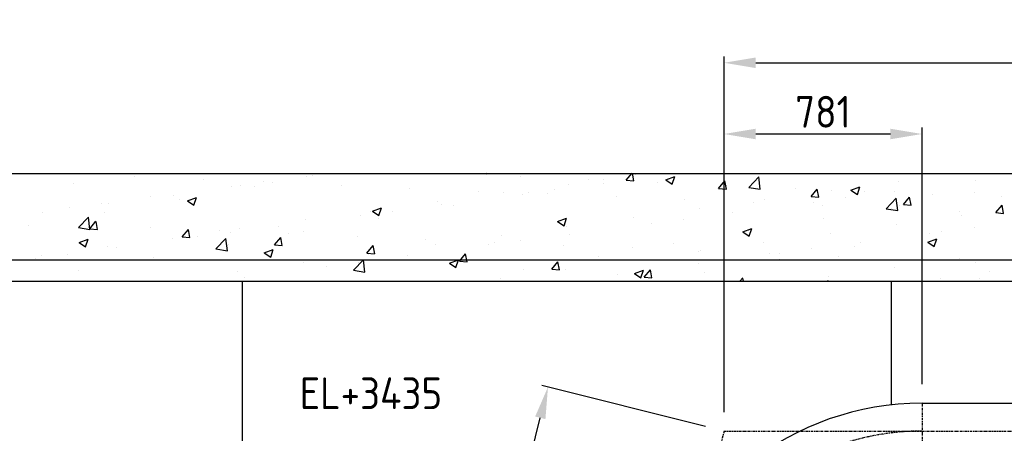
# Model space of a CAD drawing. Header units: metres. Extents: x -82085 to 58758, y -66901 to 95305.
# Tile 25 of 135: x 7635 to 11518, y -36367 to -34738. Entities that reach past the tile are written whole.
import ezdxf
from ezdxf.enums import TextEntityAlignment as Align

# ---------------------------------------------------------------- set-up
doc = ezdxf.new("R2010")
doc.units = ezdxf.units.M
doc.header["$MEASUREMENT"] = 0
doc.header["$PDSIZE"] = -1
doc.linetypes.add('CENTER-LN', pattern=[19, 10, -3, 3, -3])
doc.layers.get('0').update_dxf_attribs({"linetype": 'CONTINUOUS'})
doc.layers.get('DEFPOINTS').update_dxf_attribs({"linetype": 'CONTINUOUS'})
for name, color, linetype in [('3', 3, 'CONTINUOUS'), ('ARCERING', 10, 'CONTINUOUS'), ('CL', 1, 'CENTER-LN'), ('DIM', 10, 'CONTINUOUS'), ('GEBOUW', 7, 'CONTINUOUS')]:
    doc.layers.add(name, color=color, linetype=linetype)
doc.styles.add('ROMANS', font='iso.shx')
doc.styles.get("Standard").update_dxf_attribs({"font": 'iso.shx'})
doc.dimstyles.get("Standard").update_dxf_attribs({"dimtxt": 0.18, "dimasz": 0.18, "dimexe": 0.18, "dimexo": 0.0625, "dimgap": 0.09, "dimtad": 0, "dimtih": 1, "dimtoh": 1, "dimdec": 4, "dimzin": 0, "dimdsep": 46, "dimtxsty": 'Standard', "dimcen": 0.09, "dimadec": 0, "dimazin": 0, "dimtfac": 1, "dimtdec": 4, "dimtofl": 0, "dimtmove": 0, "dimatfit": 3, "dimfxl": 1, "dimtolj": 1, "dimtzin": 0, "dimarcsym": 0})

# ---------------------------------------------------------------- blocks, each defined once
blk = doc.blocks.new('*D500')
at = {"layer": 'DEFPOINTS', "color": 0, "transparency": 16777216}
for p in [(9718, -36184.4), (10412.3, -36357.8, -3239), (10201.2, -37202.7, -3239)]:
    blk.add_point(p, dxfattribs=at)
at = {"layer": 'DIM', "color": 0, "lineweight": -2, "transparency": 16777216}
for p, q in [((10339.5, -36339.7), (9693.7, -36178.4)), ((9537.2, -36908), (9687.7, -36305.7)), ((10128.4, -37184.6), (9482.7, -37023.2))]:
    blk.add_line(p, q, dxfattribs=at)
at = {"layer": 'DIM', "color": 0, "transparency": 16777216}
for points in [[(9667.5, -36300.6), (9707.9, -36310.7), (9718, -36184.4)], [(9517, -36903), (9557.4, -36913.1), (9506.9, -37029.3)]]:
    blk.add_solid(points, dxfattribs=at)
at = {"layer": 'DIM', "color": 0, "transparency": 16777216, "insert": (9551.8, -36591.7), "char_height": 125, "attachment_point": 5, "rotation": 75.9746}
blk.add_mtext('\\A1;871', dxfattribs=at)
blk = doc.blocks.new('*D510')
at = {"layer": 'DEFPOINTS', "color": 0, "transparency": 16777216}
for p in [(17043.3, -34907.4), (17043.3, -36170.3, -3239), (10412.3, -36357.8, -3239)]:
    blk.add_point(p, dxfattribs=at)
at = {"layer": 'DIM', "color": 0, "lineweight": -2, "transparency": 16777216}
for p, q in [((10412.3, -36282.8), (10412.3, -34882.4)), ((10537.3, -34907.4), (16918.3, -34907.4)), ((17043.3, -36095.3), (17043.3, -34882.4))]:
    blk.add_line(p, q, dxfattribs=at)
at = {"layer": 'DIM', "color": 0, "transparency": 16777216}
for points in [[(10537.3, -34886.5), (10537.3, -34928.2), (10412.3, -34907.4)], [(16918.3, -34886.5), (16918.3, -34928.2), (17043.3, -34907.4)]]:
    blk.add_solid(points, dxfattribs=at)
at = {"layer": 'DIM', "color": 0, "transparency": 16777216, "insert": (13727.8, -34819.9), "char_height": 125, "attachment_point": 5}
blk.add_mtext('\\A1;6631', dxfattribs=at)
blk = doc.blocks.new('*D511')
at = {"layer": 'DEFPOINTS', "color": 0, "transparency": 16777216}
for p in [(11193.2, -35187.9), (11193.2, -36248.3, -3239), (10412.3, -36357.8, -3239)]:
    blk.add_point(p, dxfattribs=at)
at = {"layer": 'DIM', "color": 0, "lineweight": -2, "transparency": 16777216}
for p, q in [((10412.3, -36282.8), (10412.3, -35162.9)), ((11193.2, -36173.3), (11193.2, -35162.9)), ((10537.3, -35187.9), (11068.2, -35187.9))]:
    blk.add_line(p, q, dxfattribs=at)
at = {"layer": 'DIM', "color": 0, "transparency": 16777216}
for points in [[(10537.3, -35167.1), (10537.3, -35208.7), (10412.3, -35187.9)], [(11068.2, -35167.1), (11068.2, -35208.7), (11193.2, -35187.9)]]:
    blk.add_solid(points, dxfattribs=at)
at = {"layer": 'DIM', "color": 0, "transparency": 16777216, "insert": (10802.7, -35100.4), "char_height": 125, "attachment_point": 5}
blk.add_mtext('\\A1;781', dxfattribs=at)
blk = doc.blocks.new('*X456')
at = {"color": 0}
for p, q in [((7817.3, 5916.3, 3239), (7817.3, 5916.3, 3239)), ((8088.5, 5904.9, 3239), (8088.5, 5904.9, 3239)), ((8766.9, 5905.2, 3239), (8766.9, 5905.2, 3239)), ((8790.2, 5909.2, 3239), (8790.2, 5909.2, 3239)), ((8855.9, 5917, 3239), (8855.9, 5917, 3239)), ((9337.3, 5915.8, 3239), (9337.3, 5915.8, 3239)), ((9474.3, 5917.2, 3239), (9478, 5914.7, 3239)), ((9478, 5914.7, 3239), (9478.8, 5917.2, 3239)), ((9608.5, 5904.3, 3239), (9608.5, 5904.3, 3239)), ((10026.7, 5889.8, 3239), (10049.6, 5917.2, 3239)), ((10057.1, 5887.1, 3239), (10051.5, 5917.2, 3239)), ((10062.4, 5913.1, 3239), (10062.4, 5913.1, 3239)), ((10182.7, 5891.1, 3239), (10218.3, 5904.7, 3239)), ((10208, 5874, 3239), (10218.3, 5904.7, 3239)), ((10509.8, 5862, 3239), (10549.3, 5903.2, 3239)), ((10555, 5855, 3239), (10549.3, 5903.2, 3239)), ((7845.4, 5876, 3239), (7845.4, 5876, 3239)), ((8359.7, 5893.4, 3239), (8359.7, 5893.4, 3239)), ((8470.6, 5867.1, 3239), (8470.6, 5867.1, 3239)), ((8506.1, 5869.5, 3239), (8506.1, 5869.5, 3239)), ((8559.6, 5866.1, 3239), (8559.6, 5866.1, 3239)), ((8597.8, 5883.9, 3239), (8597.8, 5883.9, 3239)), ((8630.9, 5881.9, 3239), (8630.9, 5881.9, 3239)), ((8902.1, 5870.5, 3239), (8902.1, 5870.5, 3239)), ((9798.6, 5875, 3239), (9798.6, 5875, 3239)), ((9879.7, 5892.9, 3239), (9879.7, 5892.9, 3239)), ((9937.3, 5877.5, 3239), (9937.3, 5877.5, 3239)), ((9938.7, 5891.8, 3239), (9938.7, 5891.8, 3239)), ((10026.7, 5889.8, 3239), (10057, 5887.2, 3239)), ((10150.9, 5881.4, 3239), (10150.9, 5881.4, 3239)), ((10182.7, 5891.1, 3239), (10208, 5874, 3239)), ((10391.1, 5857.9, 3239), (10415.5, 5887.1, 3239)), ((10421.4, 5855.2, 3239), (10415.6, 5887.1, 3239)), ((10422, 5870, 3239), (10422, 5870, 3239)), ((10912.8, 5850.4, 3239), (10948.4, 5864, 3239)), ((10938.1, 5833.3, 3239), (10948.4, 5864, 3239)), ((11098.4, 5886.2, 3239), (11098.4, 5886.2, 3239)), ((11405.3, 5888, 3239), (11405.3, 5888, 3239)), ((8149.8, 5824.9, 3239), (8149.8, 5824.9, 3239)), ((8242.2, 5831.4, 3239), (8242.2, 5831.4, 3239)), ((9173.2, 5859, 3239), (9173.2, 5859, 3239)), ((9444.4, 5847.6, 3239), (9444.4, 5847.6, 3239)), ((9542, 5842.5, 3239), (9542, 5842.5, 3239)), ((9617.8, 5835.4, 3239), (9617.8, 5835.4, 3239)), ((9642.4, 5840.9, 3239), (9642.4, 5840.9, 3239)), ((9715.6, 5836.1, 3239), (9715.6, 5836.1, 3239)), ((9744.9, 5852.1, 3239), (9744.9, 5852.1, 3239)), ((10391, 5857.9, 3239), (10421.4, 5855.3, 3239)), ((10509.8, 5862, 3239), (10555, 5855, 3239)), ((10693.2, 5858.5, 3239), (10693.2, 5858.5, 3239)), ((10755.4, 5826.1, 3239), (10779.9, 5855.3, 3239)), ((10755.4, 5826.1, 3239), (10785.8, 5823.4, 3239)), ((10785.8, 5823.3, 3239), (10779.9, 5855.2, 3239)), ((10837.5, 5850.4, 3239), (10837.5, 5850.4, 3239)), ((10912.8, 5850.4, 3239), (10938.1, 5833.3, 3239)), ((10964.4, 5847.1, 3239), (10964.4, 5847.1, 3239)), ((11084.5, 5845.7, 3239), (11084.5, 5845.7, 3239)), ((11235.6, 5835.6, 3239), (11235.6, 5835.6, 3239)), ((11399, 5842.9, 3239), (11399, 5842.9, 3239)), ((7957.4, 5799.6, 3239), (7957.4, 5799.6, 3239)), ((7985.6, 5798.9, 3239), (7985.6, 5798.9, 3239)), ((8263.4, 5815.3, 3239), (8263.4, 5815.3, 3239)), ((8295.8, 5808.6, 3239), (8331.4, 5822.2, 3239)), ((8295.8, 5808.6, 3239), (8321.1, 5791.5, 3239)), ((8321.1, 5791.5, 3239), (8331.4, 5822.2, 3239)), ((9281.2, 5806.7, 3239), (9281.2, 5806.7, 3239)), ((9296.9, 5793.1, 3239), (9296.9, 5793.1, 3239)), ((9346.1, 5790.1, 3239), (9346.1, 5790.1, 3239)), ((9986.8, 5824.7, 3239), (9986.8, 5824.7, 3239)), ((10258, 5813.2, 3239), (10258, 5813.2, 3239)), ((10529.1, 5801.7, 3239), (10529.1, 5801.7, 3239)), ((10573.7, 5812.3, 3239), (10573.7, 5812.3, 3239)), ((10764.9, 5803.6, 3239), (10764.9, 5803.6, 3239)), ((10800.3, 5790.3, 3239), (10800.3, 5790.3, 3239)), ((10892.1, 5820.4, 3239), (10892.1, 5820.4, 3239)), ((11051.9, 5777.9, 3239), (11091.5, 5819.2, 3239)), ((11097.1, 5770.9, 3239), (11091.5, 5819.1, 3239)), ((11102.7, 5792.1, 3239), (11102.7, 5792.1, 3239)), ((11119.8, 5794.2, 3239), (11144.3, 5823.4, 3239)), ((11119.8, 5794.2, 3239), (11150.1, 5791.5, 3239)), ((11150.2, 5791.5, 3239), (11144.3, 5823.3, 3239)), ((11484.2, 5762.3, 3239), (11508.7, 5791.5, 3239)), ((11506.8, 5824.1, 3239), (11506.8, 5824.1, 3239)), ((11514.5, 5759.6, 3239), (11508.7, 5791.4, 3239)), ((7724.8, 5763.1, 3239), (7724.8, 5763.1, 3239)), ((7830.2, 5782.8, 3239), (7830.2, 5782.8, 3239)), ((7967.1, 5764.4, 3239), (7967.1, 5764.4, 3239)), ((8977.4, 5751.1, 3239), (8977.4, 5751.1, 3239)), ((9017.3, 5768.7, 3239), (9017.3, 5768.7, 3239)), ((9025.8, 5767.9, 3239), (9061.4, 5781.6, 3239)), ((9025.9, 5767.9, 3239), (9051.1, 5750.9, 3239)), ((9051.1, 5750.9, 3239), (9061.4, 5781.6, 3239)), ((9104.5, 5767.8, 3239), (9104.5, 5767.8, 3239)), ((10317.1, 5779.8, 3239), (10317.1, 5779.8, 3239)), ((10444.1, 5761.4, 3239), (10444.1, 5761.4, 3239)), ((11051.9, 5777.9, 3239), (11097.1, 5770.9, 3239)), ((11071.5, 5778.8, 3239), (11071.5, 5778.8, 3239)), ((11342.7, 5767.4, 3239), (11342.7, 5767.4, 3239)), ((11348.8, 5749.6, 3239), (11348.8, 5749.6, 3239)), ((11484.1, 5762.3, 3239), (11514.5, 5759.6, 3239)), ((7670.8, 5713.6, 3239), (7670.8, 5713.6, 3239)), ((7866.3, 5703.5, 3239), (7905.9, 5744.7, 3239)), ((7880.3, 5714.9, 3239), (7880.3, 5714.9, 3239)), ((7911.5, 5696.5, 3239), (7905.9, 5744.7, 3239)), ((7911, 5699, 3239), (7935.4, 5728.2, 3239)), ((7941.4, 5696.3, 3239), (7935.5, 5728.1, 3239)), ((8656.5, 5708.8, 3239), (8656.5, 5708.8, 3239)), ((8760.7, 5736.1, 3239), (8760.7, 5736.1, 3239)), ((9049.9, 5739.2, 3239), (9049.9, 5739.2, 3239)), ((9755.9, 5727.2, 3239), (9791.5, 5740.9, 3239)), ((9755.9, 5727.2, 3239), (9781.2, 5710.2, 3239)), ((9781.2, 5710.2, 3239), (9791.5, 5740.9, 3239)), ((10056.3, 5744, 3239), (10056.3, 5744, 3239)), ((10124.5, 5719.3, 3239), (10124.5, 5719.3, 3239)), ((10251.7, 5736.1, 3239), (10251.7, 5736.1, 3239)), ((10806.5, 5741.2, 3239), (10806.5, 5741.2, 3239)), ((11092.2, 5717, 3239), (11092.2, 5717, 3239)), ((7866.3, 5703.5, 3239), (7911.5, 5696.5, 3239)), ((7910.9, 5699, 3239), (7941.3, 5696.3, 3239)), ((8151.5, 5703.4, 3239), (8151.5, 5703.4, 3239)), ((8275.3, 5667.1, 3239), (8299.8, 5696.3, 3239)), ((8305.7, 5664.4, 3239), (8299.8, 5696.2, 3239)), ((8422.7, 5692, 3239), (8422.7, 5692, 3239)), ((8464.2, 5683.5, 3239), (8464.2, 5683.5, 3239)), ((8499.9, 5700.4, 3239), (8499.9, 5700.4, 3239)), ((8693.9, 5680.5, 3239), (8693.9, 5680.5, 3239)), ((8753.6, 5688.3, 3239), (8753.6, 5688.3, 3239)), ((9535.8, 5673.4, 3239), (9535.8, 5673.4, 3239)), ((9792.4, 5705.9, 3239), (9792.4, 5705.9, 3239)), ((9803.7, 5677.1, 3239), (9803.7, 5677.1, 3239)), ((10486, 5686.5, 3239), (10521.5, 5700.2, 3239)), ((10486, 5686.5, 3239), (10511.2, 5669.5, 3239)), ((10510.2, 5690.4, 3239), (10510.2, 5690.4, 3239)), ((10511.2, 5669.5, 3239), (10521.5, 5700.2, 3239)), ((10831.4, 5681.3, 3239), (10831.4, 5681.3, 3239)), ((11224.4, 5680.5, 3239), (11224.4, 5680.5, 3239)), ((11271.7, 5687.6, 3239), (11271.7, 5687.6, 3239)), ((11398.9, 5704.3, 3239), (11398.9, 5704.3, 3239)), ((7869, 5644.7, 3239), (7904.5, 5658.4, 3239)), ((7869, 5644.7, 3239), (7894.2, 5627.7, 3239)), ((7894.2, 5627.7, 3239), (7904.5, 5658.4, 3239)), ((8236.1, 5662.3, 3239), (8236.1, 5662.3, 3239)), ((8275.3, 5667.1, 3239), (8305.7, 5664.4, 3239)), ((8337, 5666.8, 3239), (8337, 5666.8, 3239)), ((8408.5, 5619.4, 3239), (8448.1, 5660.6, 3239)), ((8453.7, 5612.4, 3239), (8448.1, 5660.6, 3239)), ((8457.4, 5637.5, 3239), (8457.4, 5637.5, 3239)), ((8639.7, 5635.2, 3239), (8664.2, 5664.4, 3239)), ((8639.7, 5635.2, 3239), (8670, 5632.6, 3239)), ((8670.1, 5632.5, 3239), (8664.2, 5664.3, 3239)), ((8965.1, 5669, 3239), (8965.1, 5669, 3239)), ((9004.1, 5603.3, 3239), (9028.6, 5632.5, 3239)), ((9034.5, 5600.6, 3239), (9028.6, 5632.5, 3239)), ((9236.2, 5657.6, 3239), (9236.2, 5657.6, 3239)), ((9275, 5637.6, 3239), (9275, 5637.6, 3239)), ((9484.1, 5635, 3239), (9484.1, 5635, 3239)), ((9507.4, 5646.1, 3239), (9507.4, 5646.1, 3239)), ((9611.3, 5651.8, 3239), (9611.3, 5651.8, 3239)), ((9778.6, 5634.7, 3239), (9778.6, 5634.7, 3239)), ((10213.9, 5639.5, 3239), (10213.9, 5639.5, 3239)), ((10567.5, 5643.2, 3239), (10567.5, 5643.2, 3239)), ((10950.9, 5645.4, 3239), (10950.9, 5645.4, 3239)), ((11216, 5645.9, 3239), (11251.6, 5659.5, 3239)), ((11216, 5645.8, 3239), (11241.3, 5628.8, 3239)), ((11241.3, 5628.8, 3239), (11251.6, 5659.5, 3239)), ((7718.6, 5594, 3239), (7718.6, 5594, 3239)), ((7823.8, 5599.2, 3239), (7823.8, 5599.2, 3239)), ((7979.5, 5629.8, 3239), (7979.5, 5629.8, 3239)), ((8016.2, 5624.5, 3239), (8016.2, 5624.5, 3239)), ((8408.5, 5619.4, 3239), (8453.7, 5612.4, 3239)), ((8599, 5604.1, 3239), (8634.6, 5617.7, 3239)), ((8599, 5604.1, 3239), (8624.3, 5587, 3239)), ((8624.3, 5587, 3239), (8634.6, 5617.7, 3239)), ((9004.1, 5603.3, 3239), (9034.4, 5600.7, 3239)), ((9011.2, 5599.5, 3239), (9011.2, 5599.5, 3239)), ((9163.3, 5592.8, 3239), (9163.3, 5592.8, 3239)), ((9368.4, 5571.5, 3239), (9392.9, 5600.7, 3239)), ((9398.8, 5568.7, 3239), (9392.9, 5600.6, 3239)), ((10049.8, 5623.2, 3239), (10049.8, 5623.2, 3239)), ((10310.9, 5610.7, 3239), (10310.9, 5610.7, 3239)), ((10321, 5611.8, 3239), (10321, 5611.8, 3239)), ((10592.1, 5600.3, 3239), (10592.1, 5600.3, 3239)), ((10631.3, 5603.3, 3239), (10631.3, 5603.3, 3239)), ((10758.5, 5620, 3239), (10758.5, 5620, 3239)), ((10928.2, 5629.7, 3239), (10928.2, 5629.7, 3239)), ((7696.6, 5582.5, 3239), (7696.6, 5582.5, 3239)), ((8161.1, 5586.6, 3239), (8161.1, 5586.6, 3239)), ((8754.6, 5567, 3239), (8754.6, 5567, 3239)), ((8950.6, 5535.3, 3239), (8990.2, 5576.6, 3239)), ((8970.9, 5567.5, 3239), (8970.9, 5567.5, 3239)), ((8995.8, 5528.3, 3239), (8990.2, 5576.5, 3239)), ((9329.1, 5563.4, 3239), (9364.6, 5577, 3239)), ((9329.1, 5563.4, 3239), (9354.4, 5546.3, 3239)), ((9354.4, 5546.3, 3239), (9364.7, 5577, 3239)), ((9368.4, 5571.5, 3239), (9398.8, 5568.8, 3239)), ((9732.8, 5539.6, 3239), (9757.3, 5568.8, 3239)), ((9763.2, 5536.9, 3239), (9757.3, 5568.7, 3239)), ((9917.7, 5588.7, 3239), (9917.7, 5588.7, 3239)), ((10050.1, 5574.9, 3239), (10050.1, 5574.9, 3239)), ((10310.5, 5561, 3239), (10310.5, 5561, 3239)), ((10631.9, 5578.8, 3239), (10631.9, 5578.8, 3239)), ((10863.3, 5588.8, 3239), (10863.3, 5588.8, 3239)), ((11134.5, 5577.4, 3239), (11134.5, 5577.4, 3239)), ((11342.6, 5580.5, 3239), (11342.6, 5580.5, 3239)), ((11405.7, 5565.9, 3239), (11405.7, 5565.9, 3239)), ((7864.9, 5535.8, 3239), (7864.9, 5535.8, 3239)), ((8493.7, 5531.3, 3239), (8493.7, 5531.3, 3239)), ((8843.7, 5550.7, 3239), (8843.7, 5550.7, 3239)), ((8950.7, 5535.3, 3239), (8995.8, 5528.3, 3239)), ((9621.4, 5537.8, 3239), (9621.4, 5537.8, 3239)), ((9732.8, 5539.6, 3239), (9763.2, 5536.9, 3239)), ((9786.2, 5536.8, 3239), (9786.2, 5536.8, 3239)), ((9990.9, 5519, 3239), (9990.9, 5519, 3239)), ((10059.1, 5522.7, 3239), (10094.7, 5536.3, 3239)), ((10059.1, 5522.7, 3239), (10084.4, 5505.6, 3239)), ((10084.4, 5505.6, 3239), (10094.7, 5536.3, 3239)), ((10097.2, 5507.7, 3239), (10121.7, 5536.9, 3239)), ((10118.1, 5535.7, 3239), (10118.1, 5535.7, 3239)), ((10127.6, 5505, 3239), (10121.7, 5536.8, 3239)), ((10335.7, 5528, 3239), (10335.7, 5528, 3239)), ((11086, 5547.9, 3239), (11086, 5547.9, 3239)), ((11457.6, 5529.3, 3239), (11457.6, 5529.3, 3239)), ((8229.9, 5493.2, 3239), (8229.9, 5493.2, 3239)), ((8522.9, 5508.5, 3239), (8522.9, 5508.5, 3239)), ((9529.7, 5504.3, 3239), (9529.7, 5504.3, 3239)), ((9532.1, 5492.2, 3239), (9532.4, 5492.5, 3239)), ((9532.4, 5492.2, 3239), (9532.4, 5492.5, 3239)), ((10097.2, 5507.7, 3239), (10127.5, 5505, 3239)), ((10475.2, 5492.2, 3239), (10486, 5505, 3239)), ((10488.4, 5492.2, 3239), (10486.1, 5504.9, 3239)), ((10815.7, 5492.2, 3239), (10824.8, 5495.7, 3239)), ((10823.6, 5492.2, 3239), (10824.8, 5495.7, 3239)), ((10825.2, 5512.2, 3239), (10825.2, 5512.2, 3239)), ((11265.2, 5504, 3239), (11265.2, 5504, 3239)), ((11418.5, 5502.7, 3239), (11418.5, 5502.7, 3239))]:
    blk.add_line(p, q, dxfattribs=at)

msp = doc.modelspace()

# ---------------------------------------------------------------- linework, layer by layer
msp.add_line((11071.68034, -35767.8411, 3238.98623), (11071.67993, -36254.9635, 3239.00281))
at = {"layer": '3'}
msp.add_line((11193.17975, -36248.2911, 3238.98623), (16953.25065, -36248.2911, 3238.98623), dxfattribs=at)
msp.add_arc((11193.17975, -37357.8411, 3238.98623), 1109.55, 90, 165.97462693, dxfattribs=at)
at = {"layer": 'CL'}
for p, q in [((11193.17975, -36248.2911, 3238.98623), (11193.17975, -37357.8411, 3238.98623)), ((10412.25065, -36357.8411, 3238.98623), (9963.73182, -38153.36411, 3238.98623)), ((10412.25065, -36357.8411, 3238.98623), (31017.87142, -36357.8411, 3238.98623))]:
    msp.add_line(p, q, dxfattribs=at)
msp.add_arc((11193.17975, -37357.8411, 3238.98623), 1000, 90, 165.97462693, dxfattribs=at)
at = {"layer": 'GEBOUW'}
for p, q in [((2117.12319, -35342.8411, 3238.98623), (30656.68034, -35342.8411, 3238.98623)), ((2117.12319, -35682.8411, 3238.98623), (30956.68034, -35682.8411, 3238.98623)), ((2117.12319, -35767.8411, 3238.98623), (30956.68034, -35767.8411, 3238.98623)), ((8511.68034, -35767.8411, 3238.98623), (8511.67776, -37985.36397, 3238.98623))]:
    msp.add_line(p, q, dxfattribs=at)

# ---------------------------------------------------------------- block references
at = {"layer": 'ARCERING'}
msp.add_blockref('*X456', (0, -41260.00793, 3238.98623), dxfattribs=at)

# ---------------------------------------------------------------- texts
at = {"layer": 'DIM', "style": 'ROMANS'}
msp.add_text('EL+3435', height=125, dxfattribs=at).set_placement((8738.7858, -36209.02244, 3238.98623), align=Align.MIDDLE_LEFT)

# ---------------------------------------------------------------- dimensions: what is measured, and where the dimension line sits
at = {"layer": 'DIM'}
for base, p2, picture, middle in [((17043.25065, -34907.35076, 3238.98623), (17043.25065, -36170.3411), '*D510', (13727.75065, -34819.85076, 3238.98623)), ((11193.17975, -35187.90426, 3238.98623), (11193.17975, -36248.2911), '*D511', (10802.7152, -35100.40426, 3238.98623))]:
    dim = msp.add_linear_dim(base=base, p1=(10412.25065, -36357.8411), p2=p2, dimstyle='Standard', override={"dimtxt": 125, "dimasz": 125, "dimexe": 25, "dimexo": 75, "dimgap": 25, "dimtad": 1, "dimtih": 0, "dimtoh": 0, "dimdec": 0, "dimzin": 3, "dimcen": 0, "dimtfac": 0.008, "dimtdec": 0, "dimtmove": 0, "dimtzin": 3}, dxfattribs=at)
    dim.commit()
    dim.dimension.update_dxf_attribs({"geometry": picture, "text_midpoint": middle})
dim = msp.add_aligned_dim(p1=(10201.19939, -37202.72733), p2=(10412.25065, -36357.8411), distance=715.58844, dimstyle='Standard', override={"dimtxt": 125, "dimasz": 125, "dimexe": 25, "dimexo": 75, "dimgap": 0, "dimtad": 1, "dimtih": 0, "dimtoh": 0, "dimdec": 0, "dimzin": 3, "dimcen": 0, "dimtfac": 0.008, "dimtdec": 0, "dimtmove": 2, "dimtzin": 3}, dxfattribs=at)
dim.commit()
dim.dimension.update_dxf_attribs({"geometry": '*D500', "text_midpoint": (9551.83256, -36591.71327, 3238.98623)})

doc.saveas('drawing.dxf')
